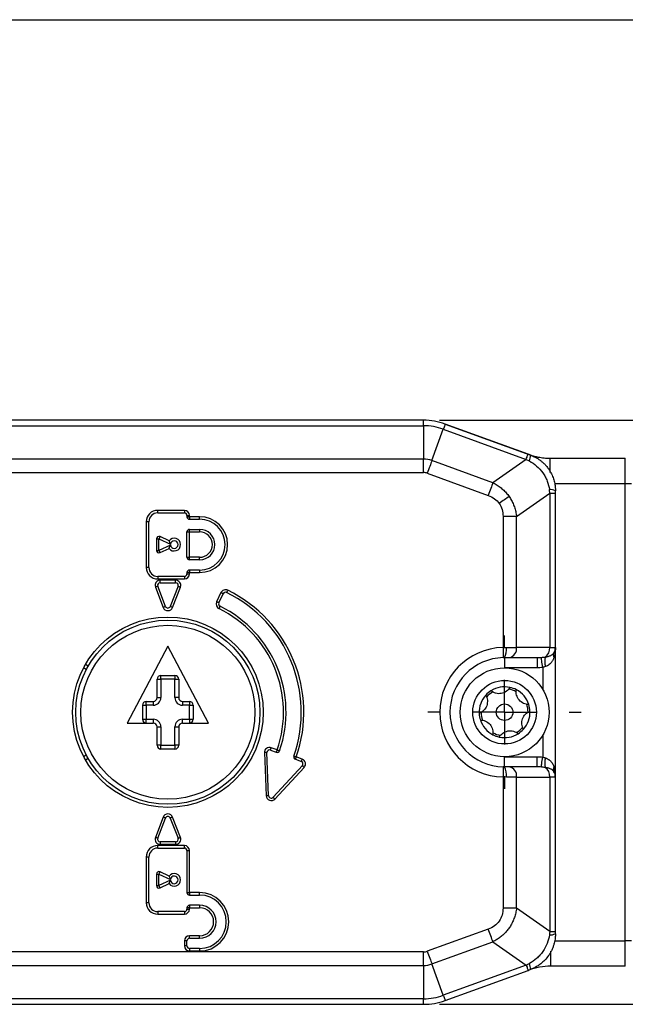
# Model space of a CAD drawing. Header units: millimetres. Extents: x 0 to 559, y 0 to 432.
# Tile 8 of 22: x 143 to 191, y 354 to 432. Entities that reach past the tile are written whole.
import ezdxf

# ---------------------------------------------------------------- set-up
doc = ezdxf.new("R2010")
doc.units = ezdxf.units.MM
doc.linetypes.add('CENTERX2', pattern=[20.32, 12.7, -2.54, 2.54, -2.54])
doc.layers.add('CENTER', color=40, linetype='CENTERX2')
doc.layers.add('DIMENSIONS', color=140, linetype='Continuous', lineweight=25)
doc.styles.add('SLDTEXTSTYLE0', font='TXT', dxfattribs={"width": 0.75})
doc.dimstyles.new('SLDDIMSTYLE1', dxfattribs={"dimtxt": 5.5, "dimasz": 3.81, "dimexe": 0, "dimexo": 0.0625, "dimgap": 1.375, "dimtad": 0, "dimtih": 1, "dimtoh": 1, "dimdec": 1, "dimrnd": 1e-09, "dimzin": 4, "dimdsep": 46, "dimtxsty": 'SLDTEXTSTYLE0', "dimsah": 1, "dimcen": 0.09, "dimadec": 0, "dimazin": 1, "dimtfac": 1, "dimtdec": 1, "dimtofl": 0, "dimtmove": 0, "dimatfit": 3, "dimfxl": 0, "dimfrac": 2, "dimtolj": 1, "dimtzin": 12, "dimarcsym": 0})

# ---------------------------------------------------------------- blocks, each defined once
blk = doc.blocks.new('_D_2')
at = {"layer": 'DIMENSIONS'}
for p, q in [((176.036, 400.262), (309.394, 400.262)), ((306.219, 400.262), (306.219, 386.301)), ((299.108, 378.072), (297.432, 378.072)), ((297.432, 378.072), (297.432, 369.34)), ((313.331, 378.072), (315.007, 378.072)), ((315.007, 378.072), (315.007, 369.34)), ((297.432, 369.34), (299.108, 369.34)), ((315.007, 369.34), (313.331, 369.34)), ((306.219, 354.262), (306.219, 368.223)), ((176.036, 354.262), (309.394, 354.262))]:
    blk.add_line(p, q, dxfattribs=at)
for points in [[(306.219, 400.262), (305.633, 396.452), (306.805, 396.452)], [(306.219, 354.262), (306.805, 358.072), (305.633, 358.072)]]:
    blk.add_solid(points, dxfattribs=at)
at = {"layer": 'DIMENSIONS', "char_height": 5.5, "attachment_point": 1, "style": 'SLDTEXTSTYLE0'}
for s, insert in [('46.0', (299.108, 386.279)), ('1.81', (299.108, 376.43))]:
    blk.add_mtext(s, dxfattribs=dict(at, insert=insert))
blk = doc.blocks.new('SW_CENTERMARKSYMBOL_2')
at = {"layer": 'CENTER', "color": 0}
for p, q in [((0, 5.08), (0, 6.04)), ((0, 0), (0, 2.54)), ((-5.08, 0), (-6.04, 0)), ((0, 0), (-2.54, 0)), ((0, 0), (0, -2.54)), ((0, 0), (2.54, 0)), ((5.08, 0), (6.04, 0)), ((0, -5.08), (0, -6.04))]:
    blk.add_line(p, q, dxfattribs=at)

msp = doc.modelspace()

# ---------------------------------------------------------------- linework, layer by layer
at = {"color": 7, "linetype": 'Continuous'}
msp.add_line((0, 431.8), (558.8, 431.8), dxfattribs=at)
for p, q in [((174.766, 400.262), (65.248, 400.262)), ((174.766, 399.823), (174.766, 400.262)), ((65.248, 399.823), (174.766, 399.823)), ((174.766, 399.823), (174.766, 397.201)), ((175.43, 397.084), (176.326, 399.548)), ((176.326, 399.548), (182.848, 397.174)), ((176.477, 399.96), (183.128, 397.54)), ((182.998, 397.587), (176.477, 399.96)), ((174.766, 397.201), (140.527, 397.201)), ((174.766, 396.141), (174.766, 397.201)), ((180.226, 395.339), (175.43, 397.084)), ((182.848, 397.174), (180.226, 395.339)), ((184.735, 397.262), (190.648, 397.262)), ((190.648, 395.262), (190.648, 397.262)), ((141.622, 396.141), (174.766, 396.141)), ((175.067, 396.088), (179.864, 394.342)), ((190.648, 395.262), (185.077, 395.262)), ((190.648, 359.262), (190.648, 395.262)), ((191.148, 395.262), (190.648, 395.262)), ((182.087, 392.681), (184.709, 394.516)), ((184.709, 394.516), (184.709, 382.362)), ((184.709, 394.516), (185.148, 394.516)), ((185.148, 382.362), (185.148, 394.516)), ((155.948, 393.162), (153.848, 393.162)), ((153.848, 392.962), (153.848, 393.162)), ((155.948, 393.162), (155.948, 392.962)), ((153.848, 392.962), (155.948, 392.962)), ((156.148, 392.762), (156.348, 392.762)), ((156.148, 392.762), (156.148, 392.662)), ((156.148, 392.662), (156.348, 392.662)), ((156.348, 392.662), (156.348, 392.762)), ((157.148, 392.662), (156.348, 392.662)), ((156.348, 392.662), (156.348, 392.462)), ((156.348, 392.462), (157.148, 392.462)), ((157.148, 392.462), (157.148, 392.662)), ((181.027, 392.681), (181.027, 382.361)), ((182.087, 392.681), (181.027, 392.681)), ((182.087, 382.362), (182.087, 392.681)), ((152.948, 392.262), (152.948, 388.662)), ((153.148, 392.262), (152.948, 392.262)), ((153.148, 388.662), (153.148, 392.262)), ((156.348, 391.462), (156.348, 391.662)), ((156.348, 391.662), (157.148, 391.662)), ((157.148, 391.662), (157.148, 391.462)), ((153.748, 390.912), (153.748, 390.012)), ((153.748, 390.912), (153.948, 390.912)), ((153.948, 390.912), (154.85, 390.492)), ((153.948, 390.012), (153.948, 390.912)), ((154.747, 390.76), (154.033, 391.093)), ((156.148, 389.462), (156.148, 391.462)), ((156.148, 391.462), (156.348, 391.462)), ((156.348, 389.462), (156.348, 391.462)), ((156.348, 391.462), (157.148, 391.462)), ((154.85, 390.432), (153.948, 390.012)), ((154.033, 389.831), (154.747, 390.164)), ((153.748, 390.012), (153.948, 390.012)), ((156.148, 389.462), (156.348, 389.462)), ((157.148, 389.462), (156.348, 389.462)), ((156.348, 389.262), (156.348, 389.462)), ((157.148, 389.262), (156.348, 389.262)), ((157.148, 389.262), (157.148, 389.462)), ((153.148, 388.662), (152.948, 388.662)), ((153.848, 387.962), (153.848, 387.762)), ((155.948, 387.962), (153.848, 387.962)), ((153.848, 387.762), (155.948, 387.762)), ((155.948, 387.962), (155.948, 387.762)), ((156.148, 388.262), (156.148, 388.162)), ((156.348, 388.262), (156.148, 388.262)), ((156.148, 388.162), (156.348, 388.162)), ((157.148, 388.462), (156.348, 388.462)), ((156.348, 388.462), (156.348, 388.262)), ((156.348, 388.162), (156.348, 388.262)), ((156.348, 388.262), (157.148, 388.262)), ((157.148, 388.462), (157.148, 388.262)), ((153.665, 387.12), (154.274, 385.52)), ((154.461, 385.591), (153.851, 387.191)), ((155.258, 387.662), (154.038, 387.662)), ((154.038, 387.462), (154.038, 387.662)), ((154.038, 387.462), (155.258, 387.462)), ((155.445, 387.191), (154.835, 385.591)), ((155.022, 385.52), (155.632, 387.12)), ((155.258, 387.462), (155.258, 387.662)), ((158.819, 386.68), (158.481, 385.955)), ((158.662, 385.87), (159, 386.595)), ((154.648, 382.462), (151.448, 376.412)), ((157.848, 376.412), (154.648, 382.462)), ((181.287, 382.362), (182.087, 382.362)), ((184.709, 382.362), (182.087, 382.362)), ((184.709, 382.362), (185.148, 382.362)), ((185.148, 372.162), (185.148, 382.362)), ((181.148, 381.562), (181.522, 381.562)), ((181.148, 381.562), (181.148, 380.762)), ((181.522, 381.562), (183.717, 381.562)), ((183.717, 381.562), (183.717, 380.762)), ((148.225, 380.624), (148.008, 380.749)), ((148.369, 380.887), (148.153, 381.012)), ((183.717, 380.762), (181.148, 380.762)), ((184.148, 380.791), (184.148, 379.065)), ((154.098, 380.162), (155.198, 380.162)), ((154.098, 379.862), (154.098, 380.162)), ((155.198, 380.162), (155.198, 379.862)), ((153.798, 378.412), (153.798, 379.862)), ((153.798, 379.862), (154.098, 379.862)), ((155.198, 379.862), (154.098, 379.862)), ((154.098, 379.862), (154.098, 378.412)), ((155.198, 378.412), (155.198, 379.862)), ((155.198, 379.862), (155.498, 379.862)), ((155.498, 379.862), (155.498, 378.412)), ((153.798, 378.412), (154.098, 378.412)), ((155.498, 378.412), (155.198, 378.412)), ((152.648, 377.812), (152.648, 376.712)), ((152.648, 377.812), (152.948, 377.812)), ((152.948, 378.112), (153.498, 378.112)), ((152.948, 377.812), (152.948, 378.112)), ((152.948, 377.812), (152.948, 376.712)), ((153.498, 377.812), (152.948, 377.812)), ((153.498, 378.112), (153.498, 377.812)), ((155.798, 378.112), (156.348, 378.112)), ((155.798, 378.112), (155.798, 377.812)), ((156.348, 377.812), (155.798, 377.812)), ((156.348, 378.112), (156.348, 377.812)), ((156.348, 377.812), (156.648, 377.812)), ((156.348, 376.712), (156.348, 377.812)), ((156.648, 377.812), (156.648, 376.712)), ((151.448, 376.412), (153.498, 376.412)), ((152.648, 376.712), (152.948, 376.712)), ((152.948, 376.412), (152.948, 376.712)), ((152.948, 376.712), (153.498, 376.712)), ((153.498, 376.712), (153.498, 376.412)), ((153.798, 374.662), (153.798, 376.112)), ((153.798, 376.112), (154.098, 376.112)), ((154.098, 376.112), (154.098, 374.662)), ((155.198, 376.112), (155.498, 376.112)), ((155.198, 374.662), (155.198, 376.112)), ((155.498, 376.112), (155.498, 374.662)), ((155.798, 376.412), (155.798, 376.712)), ((155.798, 376.712), (156.348, 376.712)), ((155.798, 376.412), (157.848, 376.412)), ((156.348, 376.712), (156.348, 376.412)), ((156.348, 376.712), (156.648, 376.712)), ((184.148, 375.459), (184.148, 373.733)), ((154.098, 374.662), (153.798, 374.662)), ((154.098, 374.362), (154.098, 374.662)), ((154.098, 374.662), (155.198, 374.662)), ((155.498, 374.662), (155.198, 374.662)), ((155.198, 374.662), (155.198, 374.362)), ((148.008, 373.775), (148.225, 373.9)), ((155.198, 374.362), (154.098, 374.362)), ((162.247, 374.08), (162.379, 370.685)), ((162.579, 370.693), (162.446, 374.087)), ((162.716, 374.283), (163.183, 374.11)), ((163.252, 374.298), (162.785, 374.47)), ((165.224, 373.57), (164.753, 373.744)), ((181.148, 372.962), (181.148, 373.762)), ((181.148, 373.762), (183.717, 373.762)), ((183.717, 372.962), (183.717, 373.762)), ((148.153, 373.512), (148.369, 373.637)), ((165.232, 373.059), (162.925, 370.565)), ((164.684, 373.556), (165.155, 373.382)), ((181.522, 372.962), (181.148, 372.962)), ((183.717, 372.962), (181.522, 372.962)), ((185.021, 372.987), (185.124, 372.321)), ((163.072, 370.429), (165.379, 372.923)), ((181.027, 372.163), (181.027, 361.843)), ((182.087, 372.162), (181.287, 372.162)), ((182.087, 361.843), (182.087, 372.162)), ((182.087, 372.162), (184.709, 372.162)), ((184.709, 372.162), (184.709, 360.008)), ((185.148, 372.162), (184.709, 372.162)), ((185.148, 360.008), (185.148, 372.162)), ((154.274, 369.004), (153.665, 367.404)), ((153.851, 367.333), (154.461, 368.933)), ((154.835, 368.933), (155.445, 367.333)), ((155.632, 367.404), (155.022, 369.004)), ((155.948, 366.762), (153.848, 366.762)), ((153.848, 366.562), (153.848, 366.762)), ((154.038, 367.062), (154.038, 366.862)), ((155.258, 367.062), (154.038, 367.062)), ((154.038, 366.862), (155.258, 366.862)), ((155.258, 367.062), (155.258, 366.862)), ((155.948, 366.562), (155.948, 366.762)), ((153.848, 366.562), (155.948, 366.562)), ((156.148, 366.362), (156.348, 366.362)), ((156.148, 366.362), (156.148, 363.062)), ((156.348, 363.062), (156.348, 366.362)), ((152.948, 365.862), (152.948, 362.262)), ((153.148, 365.862), (152.948, 365.862)), ((153.148, 362.262), (153.148, 365.862)), ((153.748, 364.512), (153.748, 363.612)), ((153.748, 364.512), (153.948, 364.512)), ((153.948, 364.512), (154.85, 364.092)), ((153.948, 363.612), (153.948, 364.512)), ((154.747, 364.36), (154.033, 364.693)), ((154.85, 364.032), (153.948, 363.612)), ((154.033, 363.431), (154.747, 363.764)), ((153.748, 363.612), (153.948, 363.612)), ((156.148, 363.062), (156.348, 363.062)), ((157.148, 363.062), (156.348, 363.062)), ((156.348, 363.062), (156.348, 362.862)), ((157.148, 362.862), (157.148, 363.062)), ((153.148, 362.262), (152.948, 362.262)), ((156.348, 362.862), (157.148, 362.862)), ((153.848, 361.562), (153.848, 361.362)), ((155.948, 361.562), (153.848, 361.562)), ((153.848, 361.362), (155.948, 361.362)), ((155.948, 361.562), (155.948, 361.362)), ((156.148, 361.862), (156.148, 361.762)), ((156.348, 361.862), (156.148, 361.862)), ((156.148, 361.762), (156.348, 361.762)), ((156.348, 362.062), (156.348, 361.862)), ((157.148, 362.062), (156.348, 362.062)), ((156.348, 361.762), (156.348, 361.862)), ((156.348, 361.862), (157.148, 361.862)), ((157.148, 362.062), (157.148, 361.862)), ((182.087, 361.843), (181.027, 361.843)), ((184.709, 360.008), (182.087, 361.843)), ((179.864, 360.182), (175.067, 358.436)), ((184.709, 360.008), (185.148, 360.008)), ((155.948, 359.262), (155.948, 358.862)), ((156.148, 359.262), (155.948, 359.262)), ((156.148, 358.862), (156.148, 359.262)), ((157.148, 359.662), (156.348, 359.662)), ((156.348, 359.462), (156.348, 359.662)), ((156.348, 359.462), (157.148, 359.462)), ((157.148, 359.462), (157.148, 359.662)), ((175.43, 357.44), (180.226, 359.185)), ((180.226, 359.185), (182.848, 357.35)), ((185.077, 359.262), (190.648, 359.262)), ((190.648, 357.262), (190.648, 359.262)), ((191.148, 359.262), (190.648, 359.262)), ((174.766, 358.383), (141.622, 358.383)), ((156.148, 358.862), (155.948, 358.862)), ((156.348, 358.662), (156.348, 358.462)), ((157.148, 358.662), (156.348, 358.662)), ((156.348, 358.462), (157.148, 358.462)), ((157.148, 358.662), (157.148, 358.462)), ((174.766, 357.323), (174.766, 358.383)), ((184.772, 358.458), (184.772, 357.262)), ((140.527, 357.323), (174.766, 357.323)), ((174.766, 357.323), (174.766, 354.701)), ((176.326, 354.976), (175.43, 357.44)), ((182.848, 357.35), (176.326, 354.976)), ((176.477, 354.564), (182.998, 356.937)), ((183.062, 356.96), (182.998, 356.937)), ((190.648, 357.262), (184.772, 357.262)), ((174.766, 354.701), (65.248, 354.701)), ((174.766, 354.262), (174.766, 354.701)), ((65.248, 354.262), (174.766, 354.262))]:
    msp.add_line(p, q)
at = {"flags": 128}
for points in [[(176.477, 399.96), (176.474, 399.954), (176.467, 399.933), (176.454, 399.9), (176.438, 399.853), (176.416, 399.794), (176.39, 399.723), (176.36, 399.641), (176.326, 399.548)], [(175.43, 397.084), (175.392, 396.982), (175.352, 396.871), (175.309, 396.752), (175.263, 396.627), (175.216, 396.497), (175.167, 396.363), (175.117, 396.226), (175.067, 396.088)], [(182.848, 397.174), (182.882, 397.267), (182.912, 397.349), (182.937, 397.42), (182.959, 397.48), (182.976, 397.526), (182.988, 397.56), (182.996, 397.58), (182.998, 397.587)], [(180.226, 395.339), (180.189, 395.236), (180.149, 395.125), (180.105, 395.006), (180.06, 394.881), (180.013, 394.751), (179.964, 394.617), (179.914, 394.48), (179.864, 394.342)], [(181.502, 394.251), (181.417, 394.192), (181.328, 394.129), (181.234, 394.064), (181.136, 393.995), (181.036, 393.925), (180.933, 393.853), (180.828, 393.779), (180.723, 393.706)], [(154.033, 391.093), (154.031, 391.09), (154.026, 391.079), (154.018, 391.063), (154.008, 391.04), (153.995, 391.013), (153.98, 390.981), (153.965, 390.947), (153.948, 390.912)], [(154.033, 389.831), (154.031, 389.834), (154.026, 389.845), (154.018, 389.861), (154.008, 389.884), (153.995, 389.911), (153.98, 389.943), (153.965, 389.977), (153.948, 390.012)], [(153.851, 387.191), (153.848, 387.189), (153.837, 387.185), (153.82, 387.179), (153.797, 387.17), (153.768, 387.159), (153.736, 387.147), (153.701, 387.133), (153.665, 387.12)], [(155.445, 387.191), (155.448, 387.189), (155.459, 387.185), (155.476, 387.179), (155.499, 387.17), (155.528, 387.159), (155.56, 387.147), (155.595, 387.133), (155.632, 387.12)], [(159, 386.595), (158.997, 386.597), (158.986, 386.602), (158.97, 386.609), (158.947, 386.62), (158.92, 386.633), (158.888, 386.647), (158.854, 386.663), (158.819, 386.68)], [(159.358, 386.87), (159.34, 386.835), (159.324, 386.801), (159.309, 386.77), (159.295, 386.743), (159.284, 386.721), (159.276, 386.704), (159.271, 386.694), (159.27, 386.69)], [(154.461, 385.591), (154.458, 385.589), (154.447, 385.585), (154.43, 385.579), (154.406, 385.57), (154.378, 385.559), (154.346, 385.547), (154.311, 385.533), (154.274, 385.52)], [(155.022, 385.52), (154.985, 385.533), (154.95, 385.547), (154.918, 385.559), (154.89, 385.57), (154.866, 385.579), (154.849, 385.585), (154.839, 385.589), (154.835, 385.591)], [(158.662, 385.87), (158.659, 385.872), (158.648, 385.876), (158.632, 385.884), (158.609, 385.895), (158.582, 385.908), (158.55, 385.922), (158.516, 385.938), (158.481, 385.955)], [(158.755, 385.606), (158.753, 385.603), (158.748, 385.592), (158.74, 385.576), (158.729, 385.554), (158.716, 385.526), (158.7, 385.495), (158.684, 385.462), (158.667, 385.427)], [(181.027, 382.361), (181.03, 382.205), (181.034, 382.055), (181.037, 381.916), (181.04, 381.795), (181.043, 381.696), (181.044, 381.622), (181.045, 381.576), (181.046, 381.561)], [(184.148, 380.791), (184.129, 380.933), (184.11, 381.07), (184.092, 381.198), (184.077, 381.313), (184.063, 381.411), (184.052, 381.489), (184.045, 381.545), (184.04, 381.577)], [(162.446, 374.087), (162.443, 374.087), (162.431, 374.087), (162.413, 374.086), (162.388, 374.085), (162.358, 374.084), (162.323, 374.083), (162.286, 374.081), (162.247, 374.08)], [(162.716, 374.283), (162.717, 374.286), (162.721, 374.297), (162.727, 374.314), (162.736, 374.338), (162.746, 374.366), (162.758, 374.399), (162.771, 374.434), (162.785, 374.47)], [(163.183, 374.11), (163.184, 374.114), (163.188, 374.125), (163.194, 374.142), (163.203, 374.165), (163.213, 374.194), (163.225, 374.226), (163.238, 374.261), (163.252, 374.298)], [(163.252, 374.298), (163.289, 374.285), (163.324, 374.273), (163.357, 374.262), (163.386, 374.252), (163.409, 374.244), (163.427, 374.238), (163.437, 374.234), (163.441, 374.233)], [(164.564, 373.809), (164.568, 373.808), (164.579, 373.804), (164.596, 373.798), (164.62, 373.79), (164.648, 373.78), (164.681, 373.769), (164.716, 373.756), (164.753, 373.744)], [(164.753, 373.744), (164.74, 373.707), (164.727, 373.672), (164.715, 373.639), (164.704, 373.611), (164.696, 373.588), (164.689, 373.57), (164.685, 373.56), (164.684, 373.556)], [(165.155, 373.382), (165.156, 373.386), (165.16, 373.396), (165.166, 373.414), (165.175, 373.437), (165.185, 373.466), (165.197, 373.498), (165.21, 373.533), (165.224, 373.57)], [(165.232, 373.059), (165.235, 373.056), (165.243, 373.048), (165.257, 373.036), (165.275, 373.019), (165.297, 372.998), (165.323, 372.975), (165.35, 372.949), (165.379, 372.923)], [(181.046, 372.963), (181.045, 372.948), (181.044, 372.902), (181.043, 372.828), (181.04, 372.729), (181.037, 372.608), (181.034, 372.47), (181.03, 372.319), (181.027, 372.163)], [(184.04, 372.947), (184.045, 372.979), (184.052, 373.035), (184.063, 373.113), (184.077, 373.211), (184.092, 373.326), (184.11, 373.454), (184.129, 373.591), (184.148, 373.733)], [(162.579, 370.693), (162.575, 370.693), (162.564, 370.692), (162.545, 370.692), (162.52, 370.691), (162.49, 370.69), (162.455, 370.688), (162.418, 370.687), (162.379, 370.685)], [(162.925, 370.565), (162.928, 370.562), (162.937, 370.555), (162.95, 370.542), (162.968, 370.525), (162.991, 370.505), (163.016, 370.481), (163.044, 370.456), (163.072, 370.429)], [(154.461, 368.933), (154.458, 368.935), (154.447, 368.939), (154.43, 368.945), (154.406, 368.954), (154.378, 368.965), (154.346, 368.977), (154.311, 368.991), (154.274, 369.004)], [(155.022, 369.004), (154.985, 368.991), (154.95, 368.977), (154.918, 368.965), (154.89, 368.954), (154.866, 368.945), (154.849, 368.939), (154.839, 368.935), (154.835, 368.933)], [(153.851, 367.333), (153.848, 367.335), (153.837, 367.339), (153.82, 367.345), (153.797, 367.354), (153.768, 367.365), (153.736, 367.377), (153.701, 367.391), (153.665, 367.404)], [(155.445, 367.333), (155.448, 367.335), (155.459, 367.339), (155.476, 367.345), (155.499, 367.354), (155.528, 367.365), (155.56, 367.377), (155.595, 367.391), (155.632, 367.404)], [(153.948, 364.512), (153.965, 364.547), (153.98, 364.581), (153.995, 364.613), (154.008, 364.64), (154.018, 364.663), (154.026, 364.679), (154.031, 364.69), (154.033, 364.693)], [(154.033, 363.431), (154.031, 363.434), (154.026, 363.445), (154.018, 363.461), (154.008, 363.484), (153.995, 363.511), (153.98, 363.543), (153.965, 363.577), (153.948, 363.612)], [(180.226, 359.185), (180.189, 359.288), (180.149, 359.399), (180.105, 359.518), (180.06, 359.643), (180.013, 359.773), (179.964, 359.907), (179.914, 360.044), (179.864, 360.182)], [(175.067, 358.436), (175.117, 358.298), (175.167, 358.161), (175.216, 358.027), (175.263, 357.897), (175.309, 357.772), (175.352, 357.653), (175.392, 357.542), (175.43, 357.44)], [(182.848, 357.35), (182.882, 357.257), (182.912, 357.175), (182.937, 357.104), (182.959, 357.044), (182.976, 356.998), (182.988, 356.964), (182.996, 356.944), (182.998, 356.937)], [(176.326, 354.976), (176.36, 354.883), (176.39, 354.801), (176.416, 354.73), (176.438, 354.671), (176.454, 354.624), (176.467, 354.591), (176.474, 354.57), (176.477, 354.564)]]:
    msp.add_lwpolyline(points, dxfattribs=at)
for centre, radius in [((154.648, 377.262), 7.5), ((154.648, 377.262), 7.25), ((154.648, 377.262), 6.85), ((181.148, 377.262), 3.5), ((181.148, 377.262), 2.5), ((181.148, 377.262), 0.65)]:
    msp.add_circle(centre, radius)
for centre, radius, start, end in [((174.766, 395.262), 5, 70, 90), ((174.766, 395.262), 4.561, 70, 90), ((174.766, 395.262), 1.939, 70, 90), ((182.206, 397.438), 0.972, 336.32989, 4.99832), ((174.766, 395.262), 0.879, 70, 90), ((184.737, 393.823), 0.972, 65.00168, 93.66996), ((153.848, 392.262), 0.9, 90, 180), ((155.948, 392.762), 0.4, 0, 90), ((153.848, 392.262), 0.7, 90, 180), ((155.948, 392.762), 0.2, 0, 90), ((156.348, 392.662), 0.2, 180, 270), ((157.148, 390.462), 2.2, 270, 90), ((157.148, 390.462), 2, 270, 90), ((156.348, 391.462), 0.2, 90, 180), ((157.148, 390.462), 1.2, 270, 90), ((153.948, 390.912), 0.2, 65, 180), ((155.148, 390.462), 0.5, 216.61844, 143.38156), ((157.148, 390.462), 1, 270, 90), ((155.148, 390.462), 0.3, 185.66983, 174.33017), ((153.948, 390.012), 0.2, 180, 295), ((156.348, 389.462), 0.2, 180, 270), ((153.848, 388.662), 0.9, 180, 270), ((153.848, 388.662), 0.7, 180, 270), ((155.948, 388.162), 0.4, 270, 0), ((155.948, 388.162), 0.2, 270, 0), ((156.348, 388.262), 0.2, 90, 180), ((154.038, 387.262), 0.4, 90, 200.86154), ((154.038, 387.262), 0.2, 90, 200.86154), ((155.258, 387.262), 0.4, 339.13846, 90), ((155.258, 387.262), 0.2, 339.13846, 90), ((159.182, 386.511), 0.4, 63.88739, 155), ((159.182, 386.511), 0.2, 63.88739, 155), ((154.648, 377.262), 10.5, 340.80302, 63.88739), ((154.648, 377.262), 10.7, 340.80302, 63.88739), ((154.648, 385.662), 0.4, 200.86154, 339.13846), ((154.648, 385.662), 0.2, 200.86154, 339.13846), ((158.843, 385.786), 0.4, 155, 243.79368), ((158.843, 385.786), 0.2, 155, 243.79368), ((154.648, 377.262), 9.1, 340.99136, 63.79368), ((154.648, 377.262), 9.3, 340.99136, 63.79368), ((181.148, 377.262), 5.1, 91.3631, 268.6369), ((180.029, 382.168), 1.273, 331.56829, 8.76669), ((181.38, 382.262), 0.714, 281.4217, 8.04949), ((183.877, 382.306), 0.834, 303.40106, 3.85731), ((184.348, 382.362), 0.8, 328.96487, 0), ((181.148, 377.262), 4.3, 91.3631, 268.6369), ((185.906, 381.283), 1.603, 168.23153, 195.37194), ((185.44, 381.731), 0.462, 151.70864, 204.75727), ((154.098, 379.862), 0.3, 90, 180), ((155.198, 379.862), 0.3, 0, 90), ((181.148, 377.262), 2, 77.7816, 122.44489), ((181.148, 377.262), 2, 62.44489, 77.7816), ((153.498, 378.412), 0.3, 270, 0), ((153.498, 378.412), 0.6, 270, 0), ((155.798, 378.412), 0.6, 180, 270), ((155.798, 378.412), 0.3, 180, 270), ((181.148, 377.262), 2, 137.7816, 182.44489), ((181.148, 377.262), 2, 122.44489, 137.7816), ((181.148, 377.262), 1.85, 120.46625, 139.76024), ((181.148, 377.262), 1.85, 60.46625, 79.76024), ((181.148, 377.262), 2, 17.7816, 62.44489), ((152.948, 377.812), 0.3, 90, 180), ((156.348, 377.812), 0.3, 360, 90), ((181.148, 377.262), 1.85, 0.46625, 19.76024), ((181.148, 377.262), 2, 2.44489, 17.7816), ((181.148, 377.262), 2, 182.44489, 197.7816), ((181.148, 377.262), 1.85, 180.46625, 199.76024), ((181.148, 377.262), 2, 317.7816, 2.44489), ((152.948, 376.712), 0.3, 180, 270), ((153.498, 376.112), 0.6, 0, 90), ((153.498, 376.112), 0.3, 0, 90), ((155.798, 376.112), 0.6, 90, 180), ((155.798, 376.112), 0.3, 90, 180), ((156.348, 376.712), 0.3, 270, 0), ((181.148, 377.262), 2, 197.7816, 242.44489), ((181.148, 377.262), 1.85, 300.46625, 319.76024), ((181.148, 377.262), 2, 242.44489, 257.7816), ((181.148, 377.262), 1.85, 240.46625, 259.76024), ((181.148, 377.262), 2, 257.7816, 302.44489), ((181.148, 377.262), 2, 302.44489, 317.7816), ((154.098, 374.662), 0.3, 180, 270), ((155.198, 374.662), 0.3, 270, 0), ((162.646, 374.095), 0.4, 69.73201, 182.23201), ((162.646, 374.095), 0.2, 69.73201, 182.23201), ((163.252, 374.298), 0.2, 249.73201, 340.99136), ((164.753, 373.744), 0.2, 160.80302, 249.73201), ((165.085, 373.195), 0.2, 317.23201, 69.73201), ((165.085, 373.195), 0.4, 317.23201, 69.73201), ((180.029, 372.356), 1.273, 351.23331, 28.43171), ((181.38, 372.262), 0.714, 351.95051, 78.5783), ((185.906, 373.241), 1.603, 164.62806, 191.76847), ((185.44, 372.793), 0.462, 155.24273, 208.29136), ((183.877, 372.218), 0.834, 356.14269, 56.59894), ((184.348, 372.162), 0.8, 0, 31.03513), ((162.779, 370.701), 0.4, 182.23201, 317.23201), ((162.779, 370.701), 0.2, 182.23201, 317.23201), ((154.648, 368.862), 0.4, 20.86154, 159.13846), ((154.648, 368.862), 0.2, 20.86154, 159.13846), ((153.848, 365.862), 0.9, 90, 180), ((154.038, 367.262), 0.4, 159.13846, 270), ((154.038, 367.262), 0.2, 159.13846, 270), ((155.258, 367.262), 0.4, 270, 20.86154), ((155.258, 367.262), 0.2, 270, 20.86154), ((155.948, 366.362), 0.4, 0, 90), ((153.848, 365.862), 0.7, 90, 180), ((155.948, 366.362), 0.2, 0, 90), ((153.948, 364.512), 0.2, 65, 180), ((155.148, 364.062), 0.5, 216.61844, 143.38156), ((155.148, 364.062), 0.3, 185.66983, 174.33017), ((153.948, 363.612), 0.2, 180, 295), ((156.348, 363.062), 0.2, 180, 270), ((157.148, 360.762), 2.3, 270, 90), ((153.848, 362.262), 0.9, 180, 270), ((153.848, 362.262), 0.7, 180, 270), ((157.148, 360.762), 2.1, 270, 90), ((155.948, 361.762), 0.4, 270, 0), ((155.948, 361.762), 0.2, 270, 0), ((156.348, 361.862), 0.2, 90, 180), ((157.148, 360.762), 1.3, 270, 90), ((157.148, 360.762), 1.1, 270, 90), ((184.737, 360.701), 0.972, 266.33004, 294.99832), ((156.348, 359.262), 0.4, 90, 180), ((156.348, 359.262), 0.2, 90, 180), ((156.348, 358.862), 0.4, 180, 270), ((156.348, 358.862), 0.2, 180, 270), ((174.766, 359.262), 0.879, 270, 290), ((182.206, 357.086), 0.972, 355.00168, 23.67011), ((174.766, 359.262), 1.939, 270, 290), ((184.772, 352.262), 5, 90, 110), ((174.766, 359.262), 4.561, 270, 290), ((174.766, 359.262), 5, 270, 290)]:
    msp.add_arc(centre, radius, start, end)
for points in [[(182.848, 397.174), (182.93, 397.133), (183.013, 397.091), (183.096, 397.048)], [(183.174, 397.523), (183.115, 397.544), (183.056, 397.566), (182.998, 397.587)], [(185.148, 394.516), (185.148, 394.578), (185.148, 394.64), (185.148, 394.704)], [(179.864, 394.342), (180.229, 394.209), (180.523, 393.991), (180.723, 393.706)], [(180.723, 393.706), (180.923, 393.42), (181.027, 393.07), (181.027, 392.681)], [(181.027, 382.361), (181.114, 382.361), (181.201, 382.362), (181.287, 382.362)], [(181.046, 381.561), (181.08, 381.562), (181.114, 381.562), (181.148, 381.562)], [(183.717, 381.562), (183.825, 381.562), (183.933, 381.567), (184.04, 381.577)], [(181.148, 372.962), (181.114, 372.962), (181.08, 372.962), (181.046, 372.963)], [(184.04, 372.947), (183.933, 372.957), (183.825, 372.962), (183.717, 372.962)], [(181.287, 372.162), (181.201, 372.162), (181.114, 372.163), (181.027, 372.163)], [(184.709, 360.008), (184.698, 359.917), (184.687, 359.824), (184.675, 359.731)], [(185.148, 359.82), (185.148, 359.884), (185.148, 359.946), (185.148, 360.008)], [(182.998, 356.937), (183.056, 356.958), (183.115, 356.98), (183.174, 357.001)]]:
    msp.add_open_spline(points, degree=3)
for points, knots in [([(183.096, 397.048), (183.299, 396.943), (183.491, 396.812), (183.852, 396.492), (184.015, 396.31), (184.226, 396.009), (184.291, 395.903), (184.406, 395.689), (184.456, 395.58), (184.588, 395.246), (184.647, 395.013), (184.675, 394.793)], [0, 0, 0, 0, 0.25, 0.25, 0.5, 0.5, 0.625, 0.625, 0.75, 0.75, 1, 1, 1, 1]), ([(183.174, 397.523), (183.224, 397.504), (183.331, 397.463), (183.495, 397.386), (183.671, 397.291), (183.856, 397.173), (184.048, 397.03), (184.241, 396.859), (184.431, 396.657), (184.644, 396.383), (184.844, 396.044), (185.002, 395.657), (185.094, 395.302), (185.141, 394.988), (185.146, 394.793), (185.148, 394.704)], [0, 0, 0, 0, 0.044083, 0.093429, 0.148038, 0.207913, 0.273055, 0.343463, 0.419138, 0.50008, 0.62699, 0.74044, 0.840425, 0.926944, 1, 1, 1, 1]), ([(183.332, 397.478), (183.384, 397.461), (183.539, 397.412), (183.846, 397.345), (184.262, 397.278), (184.575, 397.268), (184.735, 397.262)], [0, 0, 0, 0, 0.1149602, 0.3417635, 0.6625163, 1, 1, 1, 1]), ([(184.731, 396.153), (184.731, 396.21), (184.732, 396.478), (184.733, 396.847), (184.735, 397.197), (184.735, 397.24), (184.735, 397.262)], [0, 0, 0, 0, 0.083398, 0.388932, 0.694465, 1, 1, 1, 1]), ([(180.226, 395.339), (180.284, 395.309), (180.399, 395.249), (180.564, 395.149), (180.722, 395.042), (180.872, 394.927), (181.014, 394.805), (181.149, 394.676), (181.275, 394.541), (181.394, 394.4), (181.466, 394.3), (181.502, 394.251)], [0, 0, 0, 0, 0.115445, 0.229528, 0.342363, 0.454069, 0.564766, 0.674578, 0.783634, 0.892064, 1, 1, 1, 1]), ([(184.709, 394.516), (184.703, 394.562), (184.693, 394.654), (184.681, 394.746), (184.675, 394.793)], [0, 0, 0, 0, 0.496961, 1, 1, 1, 1]), ([(181.502, 394.251), (181.536, 394.2), (181.604, 394.099), (181.696, 393.939), (181.78, 393.774), (181.855, 393.604), (181.921, 393.428), (181.978, 393.247), (182.025, 393.062), (182.063, 392.873), (182.079, 392.745), (182.087, 392.681)], [0, 0, 0, 0, 0.107936, 0.216366, 0.325422, 0.435234, 0.545931, 0.657637, 0.770472, 0.884555, 1, 1, 1, 1]), ([(154.747, 390.76), (154.747, 390.76), (154.757, 390.717), (154.793, 390.61), (154.818, 390.548), (154.85, 390.492)], [0, 0, 0, 0, 0.5, 0.5, 1, 1, 1, 1]), ([(154.747, 390.164), (154.747, 390.164), (154.757, 390.207), (154.793, 390.314), (154.818, 390.376), (154.85, 390.432)], [0, 0, 0, 0, 0.5, 0.5, 1, 1, 1, 1]), ([(185.148, 382.362), (185.147, 382.304), (185.145, 382.199), (185.133, 382.061), (185.113, 381.906), (185.081, 381.734), (185.04, 381.6), (185.021, 381.537)], [0, 0, 0, 0, 0.208505, 0.375181, 0.500029, 0.766161, 1, 1, 1, 1]), ([(184.04, 381.577), (184.073, 381.58), (184.139, 381.586), (184.238, 381.598), (184.303, 381.606), (184.336, 381.61)], [0, 0, 0, 0, 0.321272, 0.65436, 1, 1, 1, 1]), ([(184.336, 381.61), (184.364, 381.614), (184.42, 381.623), (184.503, 381.64), (184.593, 381.663), (184.688, 381.693), (184.781, 381.733), (184.863, 381.778), (184.932, 381.829), (184.99, 381.884), (185.019, 381.928), (185.034, 381.95)], [0, 0, 0, 0, 0.085903, 0.175029, 0.26753, 0.393193, 0.521057, 0.644317, 0.76452, 0.884374, 1, 1, 1, 1]), ([(185.021, 381.537), (185.01, 381.507), (184.989, 381.446), (184.948, 381.361), (184.902, 381.28), (184.847, 381.203), (184.771, 381.113), (184.665, 381.018), (184.522, 380.924), (184.413, 380.88), (184.36, 380.858)], [0, 0, 0, 0, 0.100952, 0.201098, 0.300758, 0.400256, 0.499915, 0.671924, 0.837867, 1, 1, 1, 1]), ([(184.148, 380.791), (184.077, 380.783), (183.933, 380.766), (183.789, 380.763), (183.717, 380.762)], [0, 0, 0, 0, 0.4988498, 1, 1, 1, 1]), ([(184.36, 380.858), (184.321, 380.844), (184.252, 380.82), (184.18, 380.8), (184.148, 380.791)], [0, 0, 0, 0, 0.558447, 1, 1, 1, 1]), ([(181.571, 379.217), (181.502, 379.098), (181.408, 378.994), (181.175, 378.827), (181.035, 378.766), (180.739, 378.712), (180.584, 378.721), (180.307, 378.797), (180.181, 378.863), (180.075, 378.95)], [0, 0, 0, 0, 0.25, 0.25, 0.5, 0.5, 0.75, 0.75, 1, 1, 1, 1]), ([(179.667, 378.606), (179.735, 378.486), (179.778, 378.353), (179.806, 378.068), (179.789, 377.916), (179.687, 377.633), (179.603, 377.502), (179.398, 377.301), (179.279, 377.225), (179.15, 377.177)], [0, 0, 0, 0, 0.25, 0.25, 0.5, 0.5, 0.75, 0.75, 1, 1, 1, 1]), ([(183.053, 377.873), (182.915, 377.874), (182.778, 377.903), (182.517, 378.021), (182.394, 378.112), (182.199, 378.342), (182.129, 378.48), (182.056, 378.758), (182.051, 378.899), (182.073, 379.035)], [0, 0, 0, 0, 0.25, 0.25, 0.5, 0.5, 0.75, 0.75, 1, 1, 1, 1]), ([(182.629, 375.918), (182.562, 376.038), (182.518, 376.171), (182.49, 376.456), (182.507, 376.608), (182.609, 376.892), (182.694, 377.022), (182.898, 377.223), (183.018, 377.299), (183.146, 377.347)], [0, 0, 0, 0, 0.25, 0.25, 0.5, 0.5, 0.75, 0.75, 1, 1, 1, 1]), ([(179.244, 376.651), (179.381, 376.65), (179.518, 376.621), (179.78, 376.503), (179.903, 376.412), (180.097, 376.182), (180.167, 376.044), (180.24, 375.766), (180.245, 375.625), (180.223, 375.489)], [0, 0, 0, 0, 0.25, 0.25, 0.5, 0.5, 0.75, 0.75, 1, 1, 1, 1]), ([(180.725, 375.307), (180.794, 375.426), (180.888, 375.53), (181.121, 375.697), (181.262, 375.758), (181.558, 375.812), (181.713, 375.803), (181.99, 375.727), (182.115, 375.661), (182.221, 375.574)], [0, 0, 0, 0, 0.25, 0.25, 0.5, 0.5, 0.75, 0.75, 1, 1, 1, 1]), ([(183.717, 373.762), (183.789, 373.761), (183.933, 373.758), (184.077, 373.741), (184.148, 373.733)], [0, 0, 0, 0, 0.5011502, 1, 1, 1, 1]), ([(184.148, 373.733), (184.18, 373.724), (184.252, 373.704), (184.321, 373.68), (184.36, 373.666)], [0, 0, 0, 0, 0.441553, 1, 1, 1, 1]), ([(184.36, 373.666), (184.387, 373.656), (184.441, 373.635), (184.518, 373.597), (184.591, 373.554), (184.661, 373.505), (184.726, 373.452), (184.804, 373.375), (184.886, 373.272), (184.965, 373.136), (185.002, 373.037), (185.021, 372.987)], [0, 0, 0, 0, 0.08077, 0.162208, 0.244613, 0.328272, 0.413462, 0.500443, 0.66622, 0.832241, 1, 1, 1, 1]), ([(184.336, 372.914), (184.287, 372.92), (184.19, 372.932), (184.089, 372.942), (184.04, 372.947)], [0, 0, 0, 0, 0.5137183, 1, 1, 1, 1]), ([(185.034, 372.574), (185.024, 372.589), (185.005, 372.618), (184.971, 372.658), (184.925, 372.701), (184.863, 372.746), (184.781, 372.791), (184.688, 372.831), (184.581, 372.865), (184.464, 372.893), (184.378, 372.907), (184.336, 372.914)], [0, 0, 0, 0, 0.076593, 0.155162, 0.235544, 0.355707, 0.479012, 0.606836, 0.732544, 0.869959, 1, 1, 1, 1]), ([(154.747, 364.36), (154.747, 364.36), (154.757, 364.317), (154.793, 364.21), (154.818, 364.148), (154.85, 364.092)], [0, 0, 0, 0, 0.5, 0.5, 1, 1, 1, 1]), ([(154.747, 363.764), (154.747, 363.764), (154.757, 363.807), (154.793, 363.914), (154.818, 363.976), (154.85, 364.032)], [0, 0, 0, 0, 0.5, 0.5, 1, 1, 1, 1]), ([(181.027, 361.843), (181.027, 361.455), (180.923, 361.103), (180.523, 360.533), (180.229, 360.315), (179.864, 360.182)], [0, 0, 0, 0, 0.5, 0.5, 1, 1, 1, 1]), ([(182.087, 361.843), (182.079, 361.779), (182.063, 361.651), (182.025, 361.462), (181.978, 361.277), (181.921, 361.096), (181.855, 360.92), (181.78, 360.75), (181.696, 360.585), (181.604, 360.425), (181.476, 360.231), (181.302, 360.008), (181.071, 359.766), (180.814, 359.547), (180.532, 359.349), (180.329, 359.24), (180.226, 359.185)], [0, 0, 0, 0, 0.0577266, 0.1147734, 0.1711974, 0.2270574, 0.282414, 0.3373296, 0.3918679, 0.446094, 0.5000743, 0.5973686, 0.6956377, 0.7952602, 0.8965992, 1, 1, 1, 1]), ([(185.148, 359.82), (185.147, 359.767), (185.145, 359.652), (185.13, 359.472), (185.101, 359.274), (185.053, 359.06), (184.984, 358.831), (184.889, 358.591), (184.764, 358.343), (184.58, 358.049), (184.329, 357.745), (184.02, 357.465), (183.718, 357.257), (183.439, 357.105), (183.257, 357.034), (183.174, 357.001)], [0, 0, 0, 0, 0.044083, 0.093429, 0.148038, 0.207913, 0.273055, 0.343463, 0.419138, 0.50008, 0.62699, 0.74044, 0.840425, 0.926944, 1, 1, 1, 1]), ([(184.675, 359.731), (184.646, 359.505), (184.588, 359.28), (184.412, 358.831), (184.296, 358.616), (184.085, 358.315), (184.008, 358.217), (183.847, 358.036), (183.761, 357.951), (183.492, 357.713), (183.293, 357.578), (183.096, 357.476)], [0, 0, 0, 0, 0.25, 0.25, 0.5, 0.5, 0.625, 0.625, 0.75, 0.75, 1, 1, 1, 1]), ([(182.848, 357.35), (182.889, 357.371), (182.972, 357.412), (183.054, 357.455), (183.096, 357.476)], [0, 0, 0, 0, 0.496961, 1, 1, 1, 1])]:
    msp.add_open_spline(points, degree=3, knots=knots)

# ---------------------------------------------------------------- block references
at = {"layer": 'CENTER'}
msp.add_blockref('SW_CENTERMARKSYMBOL_2', (181.148, 377.262), dxfattribs=at)

# ---------------------------------------------------------------- dimensions: what is measured, and where the dimension line sits
at = {"layer": 'DIMENSIONS'}
dim = msp.add_linear_dim(base=(306.219, 354.262), p1=(174.766, 400.262), p2=(174.766, 354.262), angle=90, dimstyle='SLDDIMSTYLE1', dxfattribs=at)
dim.commit()
dim.dimension.update_dxf_attribs({"geometry": '_D_2', "text_midpoint": (306.219, 377.262), "dimtype": 160})

doc.saveas('drawing.dxf')
